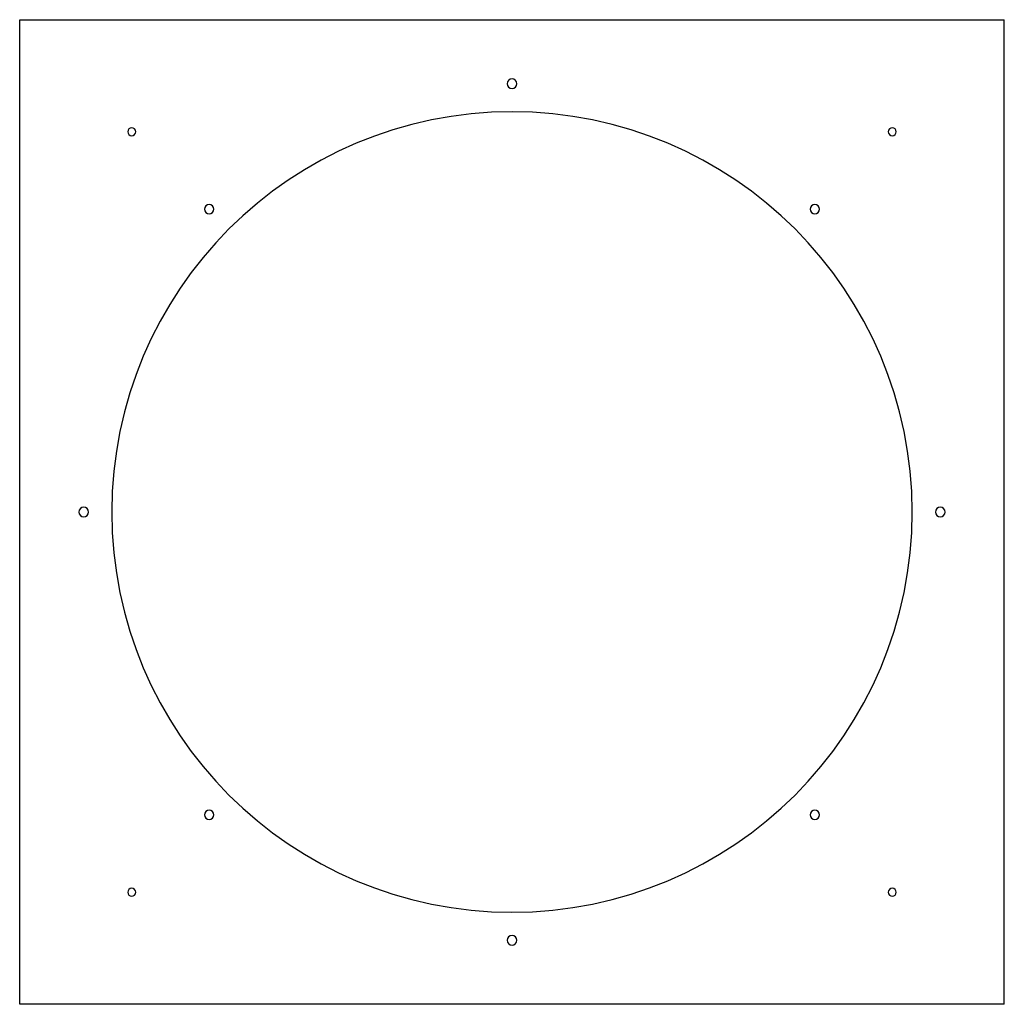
# Model space of a CAD drawing. Header units: millimetres. Extents: x -615 to 615, y -615 to 615.
import ezdxf

# ---------------------------------------------------------------- set-up
doc = ezdxf.new("R2010")
doc.units = ezdxf.units.MM
doc.layers.add('HIDDEN', color=7, linetype='Continuous')
doc.layers.add('THICK', color=7, linetype='Continuous')

msp = doc.modelspace()

# ---------------------------------------------------------------- linework, layer by layer
at = {"layer": 'HIDDEN'}
for p, q in [((-615, 615), (-615, 615)), ((615, 615), (615, 615)), ((-615, -615), (-615, -615)), ((615, -615), (615, -615))]:
    msp.add_line(p, q, dxfattribs=at)
for centre, start, end in [((0, 535), 90, 270), ((0, 535), 270, 90), ((-378.3, 378.3), 135, 315), ((-378.3, 378.3), 315, 135), ((378.3, 378.3), 45, 225), ((378.3, 378.3), 225, 45), ((-535, 0), 0, 180), ((-535, 0), 180, 0), ((535, 0), 0, 180), ((535, 0), 180, 0), ((-378.3, -378.3), 45, 225), ((-378.3, -378.3), 225, 45), ((378.3, -378.3), 135, 315), ((378.3, -378.3), 315, 135), ((0, -535), 90, 270), ((0, -535), 270, 90)]:
    msp.add_arc(centre, 6, start, end, dxfattribs=at)
at = {"layer": 'THICK'}
for p, q in [((-615, 615), (615, 615)), ((-615, -615), (-615, 615)), ((615, -615), (615, 615)), ((615, -615), (-615, -615))]:
    msp.add_line(p, q, dxfattribs=at)
for centre, radius, start, end in [((0, 0), 500, 0, 180), ((-475, 475), 5, 0, 180), ((475, 475), 5, 90, 270), ((475, 475), 5, 270, 90), ((-475, 475), 5, 180, 0), ((0, 0), 500, 180, 0), ((-475, -475), 5, 90, 270), ((-475, -475), 5, 270, 90), ((475, -475), 5, 0, 180), ((475, -475), 5, 180, 0)]:
    msp.add_arc(centre, radius, start, end, dxfattribs=at)

doc.saveas('drawing.dxf')
